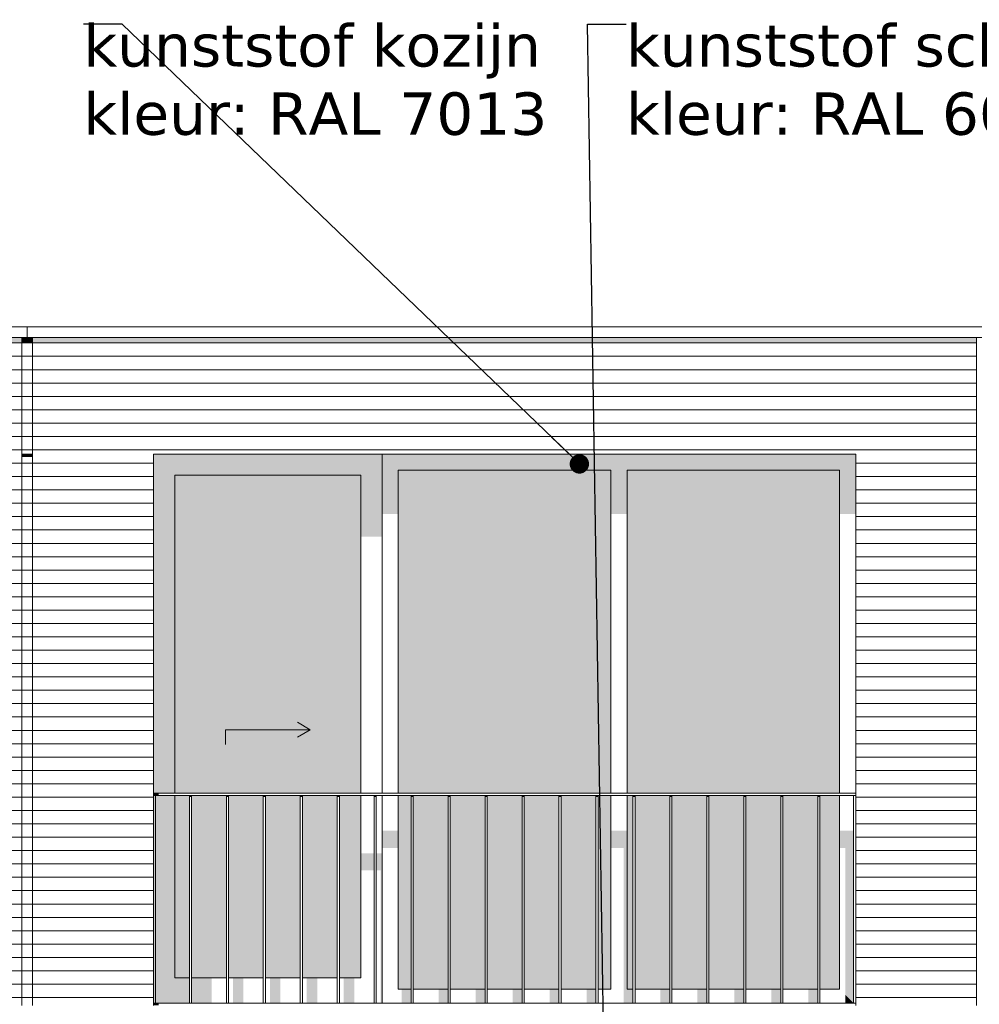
# Model space of a CAD drawing. Header units: millimetres. Extents: x -25778 to 297771, y -21930 to 17454.
# Tile 19 of 109: x 105401 to 109925, y -13625 to -8981. Entities that reach past the tile are written whole.
import ezdxf

# ---------------------------------------------------------------- set-up
doc = ezdxf.new("R2010")
doc.units = ezdxf.units.MM
doc.header["$MEASUREMENT"] = 0
for name, color, linetype in [('34 Balustrades', 7, 'Continuous'), ('34 Balustrades 2D arcering', 7, 'Continuous'), ('New_21 Buitenwanden', 7, 'Continuous'), ('New_21 Buitenwanden 2D arcering', 7, 'Continuous'), ('New_21 Buitenwanden Afdek-arcering', 7, 'Continuous'), ('New_21 Buitenwanden Deuren', 7, 'Continuous'), ('New_21 Buitenwanden Ramen', 7, 'Continuous'), ('New_47 Dakafwerking', 7, 'Continuous'), ('Tekst_dim 1_ 100 .DO', 7, 'Continuous')]:
    doc.layers.add(name, color=color, linetype=linetype)
doc.styles.add('GENERATED_STYLE_1', font='verdana.ttf')
doc.dimstyles.new('GENERATED_STYLE__2', dxfattribs={"dimtxt": 0.18, "dimasz": 182.4, "dimexe": 0.18, "dimexo": 0.0625, "dimgap": 0, "dimtad": 0, "dimtih": 1, "dimtoh": 1, "dimdec": 4, "dimzin": 0, "dimdsep": 46, "dimcen": 0.09, "dimadec": 0, "dimazin": 0, "dimtfac": 1, "dimtdec": 4, "dimtmove": 0, "dimatfit": 3, "dimldrblk": 'ARROWHEAD_11', "dimfxl": 1, "dimtolj": 1, "dimtzin": 0, "dimarcsym": 0})
pattern_1 = [(0, (118937.04, -19829.75), (0, 63), [])]

# ---------------------------------------------------------------- blocks, each defined once
blk = doc.blocks.new('Section Element_349_2', base_point=(118937, -19829.7))
at = {"layer": 'New_21 Buitenwanden 2D arcering', "linetype": 'Continuous', "lineweight": 0, "true_color": 0x1e2122}
blk.add_hatch(color=250, dxfattribs=at).paths.add_polyline_path([(105462, -10479.7), (105462, -10508), (106032, -10508), (106032, -10479.7)])
at = {"layer": 'New_21 Buitenwanden Afdek-arcering', "linetype": 'Continuous', "lineweight": 0, "true_color": 0x000000}
h = blk.add_hatch(dxfattribs=at)
h.set_pattern_fill('920_Lijnen_horz__63_0002', color=18, style=0, pattern_type=2)
h.set_pattern_definition([(5e-14, (118937.04, -19829.75), (0, 63), [])])
h.paths.add_polyline_path([(105462, -13629.7), (106032, -13629.7), (106032, -10479.7), (105462, -10479.7)])
at = {"layer": 'New_21 Buitenwanden', "color": 7, "linetype": 'Continuous', "lineweight": 0}
for p, q in [((105462, -10479.7), (105462, -13629.7)), ((106032, -13629.7), (106032, -11029.7))]:
    blk.add_line(p, q, dxfattribs=at)
blk = doc.blocks.new('Section Element_360_2', base_point=(118937, -19829.7))
at = {"layer": 'New_47 Dakafwerking', "color": 9, "linetype": 'Continuous', "lineweight": 0}
for p, q in [((100792, -10429.7), (105437, -10429.7)), ((100792, -10479.7), (105437, -10479.7))]:
    blk.add_line(p, q, dxfattribs=at)
blk = doc.blocks.new('Section Element_361_2', base_point=(118937, -19829.7))
at = {"layer": 'New_47 Dakafwerking', "color": 9, "linetype": 'Continuous', "lineweight": 0}
for p, q in [((109937, -10429.7), (105437, -10429.7)), ((105437, -10479.7), (105437, -10429.7)), ((109937, -10479.7), (105437, -10479.7))]:
    blk.add_line(p, q, dxfattribs=at)
blk = doc.blocks.new('Section Element_381_2', base_point=(118937, -19829.7))
at = {"layer": 'New_21 Buitenwanden 2D arcering', "linetype": 'Continuous', "lineweight": 0, "true_color": 0x1e2122}
blk.add_hatch(color=250, dxfattribs=at).paths.add_polyline_path([(105412, -11029.7), (105412, -11043.9), (105462, -11043.9), (105462, -11029.7)])
at = {"layer": 'New_21 Buitenwanden Afdek-arcering', "linetype": 'Continuous', "lineweight": 0, "true_color": 0x000000}
h = blk.add_hatch(dxfattribs=at)
h.set_pattern_fill('920_Lijnen_horz__63_0002', color=18, style=0, pattern_type=2)
h.set_pattern_definition([(180, (118937.04, -19829.75), (0, 63), [])])
h.paths.add_polyline_path([(105412, -13629.7), (105462, -13629.7), (105462, -11029.7), (105412, -11029.7)])
blk = doc.blocks.new('Section Element_385_2', base_point=(118937, -19829.7))
at = {"layer": 'New_21 Buitenwanden 2D arcering', "linetype": 'Continuous', "lineweight": 0, "true_color": 0x1e2122}
blk.add_hatch(color=250, dxfattribs=at).paths.add_polyline_path([(105412, -10479.7), (105412, -10508), (105462, -10508), (105462, -10479.7)])
at = {"layer": 'New_21 Buitenwanden Afdek-arcering', "linetype": 'Continuous', "lineweight": 0, "true_color": 0x000000}
h = blk.add_hatch(dxfattribs=at)
h.set_pattern_fill('920_Lijnen_horz__63_0002', color=18, style=0, pattern_type=2)
h.set_pattern_definition([(180, (118937.04, -19829.75), (0, 63), [])])
h.paths.add_polyline_path([(105412, -11029.7), (105462, -11029.7), (105462, -10479.7), (105412, -10479.7)])
at = {"layer": 'New_21 Buitenwanden', "color": 7, "linetype": 'Continuous', "lineweight": 0}
blk.add_line((105412, -11029.7), (105462, -11029.7), dxfattribs=at)
blk = doc.blocks.new('Section Element_388_2', base_point=(118937, -19829.7))
at = {"layer": 'New_21 Buitenwanden 2D arcering', "linetype": 'Continuous', "lineweight": 0, "true_color": 0x1e2122}
blk.add_hatch(color=250, dxfattribs=at).paths.add_polyline_path([(105412, -10479.7), (104842, -10479.7), (104842, -10508), (105412, -10508)])
at = {"layer": 'New_21 Buitenwanden Afdek-arcering', "linetype": 'Continuous', "lineweight": 0, "true_color": 0x000000}
h = blk.add_hatch(dxfattribs=at)
h.set_pattern_fill('920_Lijnen_horz__63_0002', color=18, style=0, pattern_type=2)
h.set_pattern_definition(pattern_1)
h.paths.add_polyline_path([(105412, -13629.7), (105412, -10479.7), (104842, -10479.7), (104842, -13629.7)])
at = {"layer": 'New_21 Buitenwanden', "color": 7, "linetype": 'Continuous', "lineweight": 0}
for p, q in [((105412, -13629.7), (105412, -10479.7)), ((104842, -13629.7), (104842, -11029.7))]:
    blk.add_line(p, q, dxfattribs=at)
blk = doc.blocks.new('Section Element_392_2', base_point=(118937, -19829.7))
at = {"layer": 'New_21 Buitenwanden 2D arcering', "linetype": 'Continuous', "lineweight": 0, "true_color": 0x1e2122}
blk.add_hatch(color=250, dxfattribs=at).paths.add_polyline_path([(109912, -10479.7), (109342, -10479.7), (109342, -10508), (109912, -10508)])
at = {"layer": 'New_21 Buitenwanden Afdek-arcering', "linetype": 'Continuous', "lineweight": 0, "true_color": 0x000000}
h = blk.add_hatch(dxfattribs=at)
h.set_pattern_fill('920_Lijnen_horz__63_0002', color=18, style=0, pattern_type=2)
h.set_pattern_definition(pattern_1)
h.paths.add_polyline_path([(109912, -13629.7), (109912, -10479.7), (109342, -10479.7), (109342, -13629.7)])
at = {"layer": 'New_21 Buitenwanden', "color": 7, "linetype": 'Continuous', "lineweight": 0}
for p, q in [((109912, -13629.7), (109912, -10479.7)), ((109342, -13629.7), (109342, -11029.7))]:
    blk.add_line(p, q, dxfattribs=at)
blk = doc.blocks.new('Section Element_393_2', base_point=(118937, -19829.7))
at = {"layer": 'New_21 Buitenwanden 2D arcering', "linetype": 'Continuous', "lineweight": 0, "true_color": 0x1e2122}
blk.add_hatch(color=250, dxfattribs=at).paths.add_polyline_path([(106032, -10479.7), (106032, -10508), (109342, -10508), (109342, -10479.7)])
at = {"layer": 'New_21 Buitenwanden Afdek-arcering', "linetype": 'Continuous', "lineweight": 0, "true_color": 0x000000}
h = blk.add_hatch(dxfattribs=at)
h.set_pattern_fill('920_Lijnen_horz__63_0002', color=18, style=0, pattern_type=2)
h.set_pattern_definition([(0, (118937.04, -19829.75), (0, 63), [])])
h.paths.add_polyline_path([(106032, -10479.7), (106032, -11029.7), (109342, -11029.7), (109342, -10479.7)])
at = {"layer": 'New_21 Buitenwanden', "color": 7, "linetype": 'Continuous', "lineweight": 0}
blk.add_line((109342, -11029.7), (106032, -11029.7), dxfattribs=at)
blk = doc.blocks.new('Section Element_420_2', base_point=(118937, -19829.7))
at = {"layer": '34 Balustrades 2D arcering', "linetype": 'Continuous', "lineweight": 0, "true_color": 0x1e2122}
blk.add_hatch(color=250, dxfattribs=at).paths.add_polyline_path([(106032, -12629.7), (106032, -12639.7), (106057, -12639.7), (106057, -12629.7)])
at = {"layer": '34 Balustrades', "color": 9, "linetype": 'Continuous', "lineweight": 0}
for p, q in [((106032, -12629.7), (109342, -12629.7)), ((106042, -12639.7), (109332, -12639.7))]:
    blk.add_line(p, q, dxfattribs=at)
blk = doc.blocks.new('Section Element_421_2', base_point=(118937, -19829.7))
at = {"layer": '34 Balustrades 2D arcering', "linetype": 'Continuous', "lineweight": 0, "true_color": 0x1e2122}
blk.add_hatch(color=250, dxfattribs=at).paths.add_polyline_path([(106032, -13619.7), (106032, -13629.7), (106057, -13629.7), (106057, -13619.7)])
at = {"layer": '34 Balustrades', "color": 9, "linetype": 'Continuous', "lineweight": 0}
blk.add_line((106042, -13619.7), (109332, -13619.7), dxfattribs=at)
blk = doc.blocks.new('Section Element_422_2', base_point=(118937, -19829.7))
at = {"layer": 'New_21 Buitenwanden 2D arcering', "linetype": 'Continuous', "lineweight": 0, "true_color": 0x1e2122}
for points in [[(107110, -11029.7), (106032, -11029.7), (106032, -11129.7), (106132, -11129.7), (107010, -11129.7), (107110, -11129.7)], [(106032, -11129.7), (106032, -12629.7), (106132, -12629.7), (106132, -11129.7)], [(106132, -11129.7), (106132, -12629.7), (106327, -12629.7), (106327, -11446.9), (107010, -11446.9), (107010, -11129.7)], [(107110, -11129.7), (107010, -11129.7), (107010, -11418.7), (107110, -11418.7)], [(106042, -13499.7), (106132, -13499.7), (106132, -12639.7), (106042, -12639.7)], [(106132, -13499.7), (106201.2, -13499.7), (106201.2, -12639.7), (106132, -12639.7)], [(106211.2, -13499.7), (106327, -13499.7), (106327, -13021.6), (106375.5, -13021.6), (106375.5, -12940.9), (106327, -12940.9), (106327, -12639.7), (106211.2, -12639.7)], [(106549.7, -12940.9), (106385.5, -12940.9), (106385.5, -13021.6), (106426.2, -13021.6), (106426.2, -13499.7), (106476.2, -13499.7), (106476.2, -13021.6), (106549.7, -13021.6)], [(106559.7, -13021.6), (106600.5, -13021.6), (106600.5, -13499.7), (106650.5, -13499.7), (106650.5, -13021.6), (106723.9, -13021.6), (106723.9, -12940.9), (106559.7, -12940.9)], [(106733.9, -13021.6), (106774.7, -13021.6), (106774.7, -13499.7), (106824.7, -13499.7), (106824.7, -13021.6), (106898.1, -13021.6), (106898.1, -12940.9), (106733.9, -12940.9)], [(106908.1, -13021.6), (106948.9, -13021.6), (106948.9, -13499.7), (106998.9, -13499.7), (106998.9, -13021.6), (107010, -13021.6), (107010, -12940.9), (106908.1, -12940.9)], [(107010, -12993.3), (107072.3, -12993.3), (107072.3, -12912.6), (107010, -12912.6)], [(107110, -12912.6), (107082.3, -12912.6), (107082.3, -12993.3), (107103.1, -12993.3), (107103.1, -13499.7), (107110, -13499.7)], [(106042, -13499.7), (106042, -13619.7), (106201.2, -13619.7), (106201.2, -13499.7), (106132, -13499.7)], [(106211.2, -13499.7), (106211.2, -13619.7), (106307, -13619.7), (106307, -13499.7)], [(106456.2, -13499.7), (106406.2, -13499.7), (106406.2, -13619.7), (106456.2, -13619.7)], [(106630.5, -13499.7), (106580.5, -13499.7), (106580.5, -13619.7), (106630.5, -13619.7)], [(106804.7, -13499.7), (106754.7, -13499.7), (106754.7, -13619.7), (106804.7, -13619.7)], [(106978.9, -13499.7), (106928.9, -13499.7), (106928.9, -13619.7), (106978.9, -13619.7)], [(107103.1, -13499.7), (107103.1, -13619.7), (107110, -13619.7), (107110, -13499.7)]]:
    blk.add_hatch(color=250, dxfattribs=at).paths.add_polyline_path(points)
at = {"layer": 'New_21 Buitenwanden Afdek-arcering', "linetype": 'Continuous', "lineweight": 0, "true_color": 0x99a3a6}
for points in [[(106132, -11129.7), (106132, -12629.7), (107010, -12629.7), (107010, -11129.7)], [(106132, -13499.7), (106201.2, -13499.7), (106201.2, -12639.7), (106132, -12639.7)], [(106375.5, -12639.7), (106211.2, -12639.7), (106211.2, -13499.7), (106375.5, -13499.7)], [(106385.5, -13499.7), (106549.7, -13499.7), (106549.7, -12639.7), (106385.5, -12639.7)], [(106723.9, -12639.7), (106559.7, -12639.7), (106559.7, -13499.7), (106723.9, -13499.7)], [(106898.1, -12639.7), (106733.9, -12639.7), (106733.9, -13499.7), (106898.1, -13499.7)], [(107010, -12639.7), (106908.1, -12639.7), (106908.1, -13499.7), (107010, -13499.7)]]:
    blk.add_hatch(color=253, dxfattribs=at).paths.add_polyline_path(points)
at = {"layer": 'New_21 Buitenwanden Deuren', "color": 7, "linetype": 'Continuous', "lineweight": 0}
for p, q in [((106132, -11129.7), (106132, -12629.7)), ((107010, -11129.7), (106132, -11129.7)), ((107010, -12629.7), (107010, -11129.7)), ((106771, -12329.7), (106710.4, -12294.7)), ((106371, -12329.7), (106771, -12329.7)), ((106371, -12329.7), (106371, -12399.7)), ((106771, -12329.7), (106710.4, -12364.7)), ((106132, -12639.7), (106132, -13499.7)), ((107010, -13499.7), (107010, -12639.7)), ((106132, -13499.7), (106201.2, -13499.7)), ((106211.2, -13499.7), (106375.5, -13499.7)), ((106385.5, -13499.7), (106549.7, -13499.7)), ((106559.7, -13499.7), (106723.9, -13499.7)), ((106733.9, -13499.7), (106898.1, -13499.7)), ((106908.1, -13499.7), (107010, -13499.7))]:
    blk.add_line(p, q, dxfattribs=at)
blk = doc.blocks.new('Section Element_423_2', base_point=(118937, -19829.7))
at = {"layer": 'New_21 Buitenwanden 2D arcering', "linetype": 'Continuous', "lineweight": 0, "true_color": 0x1e2122}
for points in [[(107110, -11029.7), (107186, -11105.7), (108188, -11105.7), (108264, -11105.7), (109266, -11105.7), (109342, -11029.7)], [(107110, -11029.7), (107110, -11312.6), (107186, -11312.6), (107186, -11105.7)], [(109342, -11029.7), (109266, -11105.7), (109266, -11312.6), (109342, -11312.6)], [(107186, -11105.7), (107186, -12629.7), (107221, -12629.7), (107221, -11362.1), (108188, -11362.1), (108188, -11105.7)], [(108188, -11105.7), (108188, -11312.6), (108264, -11312.6), (108264, -11105.7)], [(109266, -11105.7), (108264, -11105.7), (108264, -12629.7), (108299, -12629.7), (108299, -11362.1), (109266, -11362.1)], [(107186, -12639.7), (107186, -13553.7), (107221, -13553.7), (107221, -12936.7), (107237.3, -12936.7), (107237.3, -13553.7), (107246.5, -13553.7), (107246.5, -12856), (107221, -12856), (107221, -12639.7)], [(108291.8, -12639.7), (108264, -12639.7), (108264, -13553.7), (108291.8, -13553.7)], [(107110, -12887.2), (107186, -12887.2), (107186, -12806.5), (107110, -12806.5)], [(108264, -12806.5), (108188, -12806.5), (108188, -12887.2), (108247.6, -12887.2), (108247.6, -13553.7), (108264, -13553.7)], [(109332, -12806.5), (109266, -12806.5), (109266, -12887.2), (109292.8, -12887.2), (109292.8, -13580.5), (109332, -13619.7)], [(107256.5, -13553.7), (107287.3, -13553.7), (107287.3, -12936.7), (107411.5, -12936.7), (107411.5, -13553.7), (107420.7, -13553.7), (107420.7, -12856), (107256.5, -12856)], [(107430.7, -13553.7), (107461.5, -13553.7), (107461.5, -12936.7), (107585.7, -12936.7), (107585.7, -13553.7), (107594.9, -13553.7), (107594.9, -12856), (107430.7, -12856)], [(107604.9, -13553.7), (107635.7, -13553.7), (107635.7, -12936.7), (107759.9, -12936.7), (107759.9, -13553.7), (107769.1, -13553.7), (107769.1, -12856), (107604.9, -12856)], [(107779.1, -13553.7), (107809.9, -13553.7), (107809.9, -12936.7), (107934.1, -12936.7), (107934.1, -13553.7), (107943.4, -13553.7), (107943.4, -12856), (107779.1, -12856)], [(107953.4, -13553.7), (107984.1, -13553.7), (107984.1, -12936.7), (108108.4, -12936.7), (108108.4, -13553.7), (108117.6, -13553.7), (108117.6, -12856), (107953.4, -12856)], [(108127.6, -13553.7), (108158.4, -13553.7), (108158.4, -12936.7), (108188, -12936.7), (108188, -12856), (108127.6, -12856)], [(108301.8, -13553.7), (108332.6, -13553.7), (108332.6, -12936.7), (108456.8, -12936.7), (108456.8, -13553.7), (108466, -13553.7), (108466, -12856), (108301.8, -12856)], [(108476, -13553.7), (108506.8, -13553.7), (108506.8, -12936.7), (108631, -12936.7), (108631, -13553.7), (108640.2, -13553.7), (108640.2, -12856), (108476, -12856)], [(108650.2, -13553.7), (108681, -13553.7), (108681, -12936.7), (108805.2, -12936.7), (108805.2, -13553.7), (108814.4, -13553.7), (108814.4, -12856), (108650.2, -12856)], [(108824.4, -13553.7), (108855.2, -13553.7), (108855.2, -12936.7), (108979.4, -12936.7), (108979.4, -13553.7), (108988.6, -13553.7), (108988.6, -12856), (108824.4, -12856)], [(108998.6, -13553.7), (109029.4, -13553.7), (109029.4, -12936.7), (109153.6, -12936.7), (109153.6, -13553.7), (109162.8, -13553.7), (109162.8, -12856), (108998.6, -12856)], [(109172.8, -13553.7), (109203.6, -13553.7), (109203.6, -12936.7), (109266, -12936.7), (109266, -12856), (109172.8, -12856)], [(107246.5, -13553.7), (107202.3, -13553.7), (107202.3, -13619.7), (107246.5, -13619.7)], [(107420.7, -13553.7), (107376.5, -13553.7), (107376.5, -13619.7), (107420.7, -13619.7)], [(107594.9, -13553.7), (107550.7, -13553.7), (107550.7, -13619.7), (107594.9, -13619.7)], [(107769.1, -13553.7), (107724.9, -13553.7), (107724.9, -13619.7), (107769.1, -13619.7)], [(107943.4, -13553.7), (107899.1, -13553.7), (107899.1, -13619.7), (107943.4, -13619.7)], [(108117.6, -13553.7), (108073.4, -13553.7), (108073.4, -13619.7), (108117.6, -13619.7)], [(108291.8, -13553.7), (108247.6, -13553.7), (108247.6, -13619.7), (108291.8, -13619.7)], [(108466, -13553.7), (108421.8, -13553.7), (108421.8, -13619.7), (108466, -13619.7)], [(108640.2, -13553.7), (108596, -13553.7), (108596, -13619.7), (108640.2, -13619.7)], [(108814.4, -13553.7), (108770.2, -13553.7), (108770.2, -13619.7), (108814.4, -13619.7)], [(108988.6, -13553.7), (108944.4, -13553.7), (108944.4, -13619.7), (108988.6, -13619.7)], [(109162.8, -13553.7), (109118.6, -13553.7), (109118.6, -13619.7), (109162.8, -13619.7)], [(109332, -13619.7), (109292.8, -13580.5), (109292.8, -13619.7)]]:
    blk.add_hatch(color=250, dxfattribs=at).paths.add_polyline_path(points)
at = {"layer": 'New_21 Buitenwanden Afdek-arcering', "linetype": 'Continuous', "lineweight": 0, "true_color": 0x99a3a6}
for points in [[(107186, -12629.7), (108188, -12629.7), (108188, -11105.7), (107186, -11105.7)], [(109266, -11105.7), (108264, -11105.7), (108264, -12629.7), (109266, -12629.7)], [(107246.5, -12639.7), (107186, -12639.7), (107186, -13553.7), (107246.5, -13553.7)], [(107256.5, -12639.7), (107256.5, -13553.7), (107420.7, -13553.7), (107420.7, -12639.7)], [(107594.9, -12639.7), (107430.7, -12639.7), (107430.7, -13553.7), (107594.9, -13553.7)], [(107604.9, -12639.7), (107604.9, -13553.7), (107769.1, -13553.7), (107769.1, -12639.7)], [(107779.1, -13553.7), (107943.4, -13553.7), (107943.4, -12639.7), (107779.1, -12639.7)], [(107953.4, -13553.7), (108117.6, -13553.7), (108117.6, -12639.7), (107953.4, -12639.7)], [(108127.6, -13553.7), (108188, -13553.7), (108188, -12639.7), (108127.6, -12639.7)], [(108291.8, -12639.7), (108264, -12639.7), (108264, -13553.7), (108291.8, -13553.7)], [(108301.8, -12639.7), (108301.8, -13553.7), (108466, -13553.7), (108466, -12639.7)], [(108476, -12639.7), (108476, -13553.7), (108640.2, -13553.7), (108640.2, -12639.7)], [(108814.4, -12639.7), (108650.2, -12639.7), (108650.2, -13553.7), (108814.4, -13553.7)], [(108988.6, -12639.7), (108824.4, -12639.7), (108824.4, -13553.7), (108988.6, -13553.7)], [(108998.6, -13553.7), (109162.8, -13553.7), (109162.8, -12639.7), (108998.6, -12639.7)], [(109172.8, -12639.7), (109172.8, -13553.7), (109266, -13553.7), (109266, -12639.7)]]:
    blk.add_hatch(color=253, dxfattribs=at).paths.add_polyline_path(points)
at = {"layer": 'New_21 Buitenwanden Ramen', "color": 7, "linetype": 'Continuous', "lineweight": 0}
for p, q in [((107110, -12629.7), (107110, -11029.7)), ((107186, -11105.7), (107186, -12629.7)), ((108188, -11105.7), (107186, -11105.7)), ((108188, -12629.7), (108188, -11105.7)), ((108264, -11105.7), (108264, -12629.7)), ((109266, -11105.7), (108264, -11105.7)), ((109266, -12629.7), (109266, -11105.7)), ((107110, -13619.7), (107110, -12639.7)), ((107186, -12639.7), (107186, -13553.7)), ((108188, -13553.7), (108188, -12639.7)), ((108264, -12639.7), (108264, -13553.7)), ((109266, -13553.7), (109266, -12639.7)), ((107186, -13553.7), (107246.5, -13553.7)), ((107256.5, -13553.7), (107420.7, -13553.7)), ((107430.7, -13553.7), (107594.9, -13553.7)), ((107604.9, -13553.7), (107769.1, -13553.7)), ((107779.1, -13553.7), (107943.4, -13553.7)), ((107953.4, -13553.7), (108117.6, -13553.7)), ((108127.6, -13553.7), (108188, -13553.7)), ((108264, -13553.7), (108291.8, -13553.7)), ((108301.8, -13553.7), (108466, -13553.7)), ((108476, -13553.7), (108640.2, -13553.7)), ((108650.2, -13553.7), (108814.4, -13553.7)), ((108824.4, -13553.7), (108988.6, -13553.7)), ((108998.6, -13553.7), (109162.8, -13553.7)), ((109172.8, -13553.7), (109266, -13553.7))]:
    blk.add_line(p, q, dxfattribs=at)
blk = doc.blocks.new('Section Element_487_2', base_point=(118937, -19829.7))
at = {"layer": '34 Balustrades 2D arcering', "linetype": 'Continuous', "lineweight": 0, "true_color": 0x1e2122}
blk.add_hatch(color=250, dxfattribs=at).paths.add_polyline_path([(106201.2, -12646.8), (106211.2, -12646.8), (106211.2, -12639.7), (106201.2, -12639.7)])
at = {"layer": '34 Balustrades', "color": 9, "linetype": 'Continuous', "lineweight": 0}
for p, q in [((106201.2, -13619.7), (106201.2, -12639.7)), ((106211.2, -13619.7), (106211.2, -12639.7))]:
    blk.add_line(p, q, dxfattribs=at)
blk = doc.blocks.new('Section Element_488_2', base_point=(118937, -19829.7))
at = {"layer": '34 Balustrades 2D arcering', "linetype": 'Continuous', "lineweight": 0, "true_color": 0x1e2122}
blk.add_hatch(color=250, dxfattribs=at).paths.add_polyline_path([(106385.5, -12639.7), (106375.5, -12639.7), (106375.5, -12646.8), (106385.5, -12646.8)])
at = {"layer": '34 Balustrades', "color": 9, "linetype": 'Continuous', "lineweight": 0}
for p, q in [((106375.5, -13619.7), (106375.5, -12639.7)), ((106385.5, -13619.7), (106385.5, -12639.7))]:
    blk.add_line(p, q, dxfattribs=at)
blk = doc.blocks.new('Section Element_489_2', base_point=(118937, -19829.7))
at = {"layer": '34 Balustrades 2D arcering', "linetype": 'Continuous', "lineweight": 0, "true_color": 0x1e2122}
blk.add_hatch(color=250, dxfattribs=at).paths.add_polyline_path([(106559.7, -12639.7), (106549.7, -12639.7), (106549.7, -12646.8), (106559.7, -12646.8)])
at = {"layer": '34 Balustrades', "color": 9, "linetype": 'Continuous', "lineweight": 0}
for p, q in [((106549.7, -13619.7), (106549.7, -12639.7)), ((106559.7, -13619.7), (106559.7, -12639.7))]:
    blk.add_line(p, q, dxfattribs=at)
blk = doc.blocks.new('Section Element_490_2', base_point=(118937, -19829.7))
at = {"layer": '34 Balustrades 2D arcering', "linetype": 'Continuous', "lineweight": 0, "true_color": 0x1e2122}
blk.add_hatch(color=250, dxfattribs=at).paths.add_polyline_path([(106723.9, -12646.8), (106733.9, -12646.8), (106733.9, -12639.7), (106723.9, -12639.7)])
at = {"layer": '34 Balustrades', "color": 9, "linetype": 'Continuous', "lineweight": 0}
for p, q in [((106723.9, -13619.7), (106723.9, -12639.7)), ((106733.9, -13619.7), (106733.9, -12639.7))]:
    blk.add_line(p, q, dxfattribs=at)
blk = doc.blocks.new('Section Element_491_2', base_point=(118937, -19829.7))
at = {"layer": '34 Balustrades 2D arcering', "linetype": 'Continuous', "lineweight": 0, "true_color": 0x1e2122}
blk.add_hatch(color=250, dxfattribs=at).paths.add_polyline_path([(106908.1, -12639.7), (106898.1, -12639.7), (106898.1, -12646.8), (106908.1, -12646.8)])
at = {"layer": '34 Balustrades', "color": 9, "linetype": 'Continuous', "lineweight": 0}
for p, q in [((106898.1, -13619.7), (106898.1, -12639.7)), ((106908.1, -13619.7), (106908.1, -12639.7))]:
    blk.add_line(p, q, dxfattribs=at)
blk = doc.blocks.new('Section Element_492_2', base_point=(118937, -19829.7))
at = {"layer": '34 Balustrades 2D arcering', "linetype": 'Continuous', "lineweight": 0, "true_color": 0x1e2122}
blk.add_hatch(color=250, dxfattribs=at).paths.add_polyline_path([(107072.3, -12646.8), (107082.3, -12646.8), (107082.3, -12639.7), (107072.3, -12639.7)])
at = {"layer": '34 Balustrades', "color": 9, "linetype": 'Continuous', "lineweight": 0}
for p, q in [((107072.3, -13619.7), (107072.3, -12639.7)), ((107082.3, -13619.7), (107082.3, -12639.7))]:
    blk.add_line(p, q, dxfattribs=at)
blk = doc.blocks.new('Section Element_493_2', base_point=(118937, -19829.7))
at = {"layer": '34 Balustrades 2D arcering', "linetype": 'Continuous', "lineweight": 0, "true_color": 0x1e2122}
blk.add_hatch(color=250, dxfattribs=at).paths.add_polyline_path([(107256.5, -12639.7), (107246.5, -12639.7), (107246.5, -12646.8), (107256.5, -12646.8)])
at = {"layer": '34 Balustrades', "color": 9, "linetype": 'Continuous', "lineweight": 0}
for p, q in [((107246.5, -13619.7), (107246.5, -12639.7)), ((107256.5, -13619.7), (107256.5, -12639.7))]:
    blk.add_line(p, q, dxfattribs=at)
blk = doc.blocks.new('Section Element_494_2', base_point=(118937, -19829.7))
at = {"layer": '34 Balustrades 2D arcering', "linetype": 'Continuous', "lineweight": 0, "true_color": 0x1e2122}
blk.add_hatch(color=250, dxfattribs=at).paths.add_polyline_path([(107420.7, -12646.8), (107430.7, -12646.8), (107430.7, -12639.7), (107420.7, -12639.7)])
at = {"layer": '34 Balustrades', "color": 9, "linetype": 'Continuous', "lineweight": 0}
for p, q in [((107420.7, -13619.7), (107420.7, -12639.7)), ((107430.7, -13619.7), (107430.7, -12639.7))]:
    blk.add_line(p, q, dxfattribs=at)
blk = doc.blocks.new('Section Element_495_2', base_point=(118937, -19829.7))
at = {"layer": '34 Balustrades 2D arcering', "linetype": 'Continuous', "lineweight": 0, "true_color": 0x1e2122}
blk.add_hatch(color=250, dxfattribs=at).paths.add_polyline_path([(107594.9, -12646.8), (107604.9, -12646.8), (107604.9, -12639.7), (107594.9, -12639.7)])
at = {"layer": '34 Balustrades', "color": 9, "linetype": 'Continuous', "lineweight": 0}
for p, q in [((107594.9, -13619.7), (107594.9, -12639.7)), ((107604.9, -13619.7), (107604.9, -12639.7))]:
    blk.add_line(p, q, dxfattribs=at)
blk = doc.blocks.new('Section Element_496_2', base_point=(118937, -19829.7))
at = {"layer": '34 Balustrades 2D arcering', "linetype": 'Continuous', "lineweight": 0, "true_color": 0x1e2122}
blk.add_hatch(color=250, dxfattribs=at).paths.add_polyline_path([(107769.1, -12646.8), (107779.1, -12646.8), (107779.1, -12639.7), (107769.1, -12639.7)])
at = {"layer": '34 Balustrades', "color": 9, "linetype": 'Continuous', "lineweight": 0}
for p, q in [((107769.1, -13619.7), (107769.1, -12639.7)), ((107779.1, -13619.7), (107779.1, -12639.7))]:
    blk.add_line(p, q, dxfattribs=at)
blk = doc.blocks.new('Section Element_497_2', base_point=(118937, -19829.7))
at = {"layer": '34 Balustrades 2D arcering', "linetype": 'Continuous', "lineweight": 0, "true_color": 0x1e2122}
blk.add_hatch(color=250, dxfattribs=at).paths.add_polyline_path([(107943.4, -12646.8), (107953.4, -12646.8), (107953.4, -12639.7), (107943.4, -12639.7)])
at = {"layer": '34 Balustrades', "color": 9, "linetype": 'Continuous', "lineweight": 0}
for p, q in [((107943.4, -13619.7), (107943.4, -12639.7)), ((107953.4, -13619.7), (107953.4, -12639.7))]:
    blk.add_line(p, q, dxfattribs=at)
blk = doc.blocks.new('Section Element_498_2', base_point=(118937, -19829.7))
at = {"layer": '34 Balustrades 2D arcering', "linetype": 'Continuous', "lineweight": 0, "true_color": 0x1e2122}
blk.add_hatch(color=250, dxfattribs=at).paths.add_polyline_path([(108117.6, -12646.8), (108127.6, -12646.8), (108127.6, -12639.7), (108117.6, -12639.7)])
at = {"layer": '34 Balustrades', "color": 9, "linetype": 'Continuous', "lineweight": 0}
for p, q in [((108117.6, -13619.7), (108117.6, -12639.7)), ((108127.6, -13619.7), (108127.6, -12639.7))]:
    blk.add_line(p, q, dxfattribs=at)
blk = doc.blocks.new('Section Element_499_2', base_point=(118937, -19829.7))
at = {"layer": '34 Balustrades 2D arcering', "linetype": 'Continuous', "lineweight": 0, "true_color": 0x1e2122}
blk.add_hatch(color=250, dxfattribs=at).paths.add_polyline_path([(108291.8, -12646.8), (108301.8, -12646.8), (108301.8, -12639.7), (108291.8, -12639.7)])
at = {"layer": '34 Balustrades', "color": 9, "linetype": 'Continuous', "lineweight": 0}
for p, q in [((108291.8, -13619.7), (108291.8, -12639.7)), ((108301.8, -13619.7), (108301.8, -12639.7))]:
    blk.add_line(p, q, dxfattribs=at)
blk = doc.blocks.new('Section Element_500_2', base_point=(118937, -19829.7))
at = {"layer": '34 Balustrades 2D arcering', "linetype": 'Continuous', "lineweight": 0, "true_color": 0x1e2122}
blk.add_hatch(color=250, dxfattribs=at).paths.add_polyline_path([(108476, -12639.7), (108466, -12639.7), (108466, -12646.8), (108476, -12646.8)])
at = {"layer": '34 Balustrades', "color": 9, "linetype": 'Continuous', "lineweight": 0}
for p, q in [((108466, -13619.7), (108466, -12639.7)), ((108476, -13619.7), (108476, -12639.7))]:
    blk.add_line(p, q, dxfattribs=at)
blk = doc.blocks.new('Section Element_501_2', base_point=(118937, -19829.7))
at = {"layer": '34 Balustrades 2D arcering', "linetype": 'Continuous', "lineweight": 0, "true_color": 0x1e2122}
blk.add_hatch(color=250, dxfattribs=at).paths.add_polyline_path([(108650.2, -12639.7), (108640.2, -12639.7), (108640.2, -12646.8), (108650.2, -12646.8)])
at = {"layer": '34 Balustrades', "color": 9, "linetype": 'Continuous', "lineweight": 0}
for p, q in [((108640.2, -13619.7), (108640.2, -12639.7)), ((108650.2, -13619.7), (108650.2, -12639.7))]:
    blk.add_line(p, q, dxfattribs=at)
blk = doc.blocks.new('Section Element_502_2', base_point=(118937, -19829.7))
at = {"layer": '34 Balustrades 2D arcering', "linetype": 'Continuous', "lineweight": 0, "true_color": 0x1e2122}
blk.add_hatch(color=250, dxfattribs=at).paths.add_polyline_path([(108824.4, -12639.7), (108814.4, -12639.7), (108814.4, -12646.8), (108824.4, -12646.8)])
at = {"layer": '34 Balustrades', "color": 9, "linetype": 'Continuous', "lineweight": 0}
for p, q in [((108814.4, -13619.7), (108814.4, -12639.7)), ((108824.4, -13619.7), (108824.4, -12639.7))]:
    blk.add_line(p, q, dxfattribs=at)
blk = doc.blocks.new('Section Element_503_2', base_point=(118937, -19829.7))
at = {"layer": '34 Balustrades 2D arcering', "linetype": 'Continuous', "lineweight": 0, "true_color": 0x1e2122}
blk.add_hatch(color=250, dxfattribs=at).paths.add_polyline_path([(108998.6, -12639.7), (108988.6, -12639.7), (108988.6, -12646.8), (108998.6, -12646.8)])
at = {"layer": '34 Balustrades', "color": 9, "linetype": 'Continuous', "lineweight": 0}
for p, q in [((108988.6, -13619.7), (108988.6, -12639.7)), ((108998.6, -13619.7), (108998.6, -12639.7))]:
    blk.add_line(p, q, dxfattribs=at)
blk = doc.blocks.new('Section Element_504_2', base_point=(118937, -19829.7))
at = {"layer": '34 Balustrades 2D arcering', "linetype": 'Continuous', "lineweight": 0, "true_color": 0x1e2122}
blk.add_hatch(color=250, dxfattribs=at).paths.add_polyline_path([(109162.8, -12646.8), (109172.8, -12646.8), (109172.8, -12639.7), (109162.8, -12639.7)])
at = {"layer": '34 Balustrades', "color": 9, "linetype": 'Continuous', "lineweight": 0}
for p, q in [((109162.8, -13619.7), (109162.8, -12639.7)), ((109172.8, -13619.7), (109172.8, -12639.7))]:
    blk.add_line(p, q, dxfattribs=at)
blk = doc.blocks.new('Section Element_505_2', base_point=(118937, -19829.7))
at = {"layer": '34 Balustrades 2D arcering', "linetype": 'Continuous', "lineweight": 0, "true_color": 0x1e2122}
blk.add_hatch(color=250, dxfattribs=at).paths.add_polyline_path([(106032, -13619.7), (106042, -13619.7), (106042, -12639.7), (106032, -12639.7)])
at = {"layer": '34 Balustrades', "color": 9, "linetype": 'Continuous', "lineweight": 0}
for p, q in [((106032, -12639.7), (106042, -12639.7)), ((106042, -13619.7), (106042, -12639.7)), ((106032, -13619.7), (106042, -13619.7))]:
    blk.add_line(p, q, dxfattribs=at)
blk = doc.blocks.new('Section Element_506_2', base_point=(118937, -19829.7))
at = {"layer": '34 Balustrades', "color": 9, "linetype": 'Continuous', "lineweight": 0}
for p, q in [((109332, -12639.7), (109342, -12639.7)), ((109332, -13619.7), (109332, -12639.7)), ((109332, -13619.7), (109342, -13619.7))]:
    blk.add_line(p, q, dxfattribs=at)
blk = doc.blocks.new('ARROWHEAD_11')
at = {"color": 0, "linetype": 'Continuous', "lineweight": 0}
blk.add_line((0, 0), (-1, 0), dxfattribs=at)
at = {"color": 0, "linetype": 'Continuous', "lineweight": 0, "const_width": 0.25, "flags": 128}
blk.add_lwpolyline([(-0.125, 0, 1), (0.125, 0, 1)], format="xyb", close=True, dxfattribs=at)

msp = doc.modelspace()

# ---------------------------------------------------------------- block references
at = {"layer": '34 Balustrades', "lineweight": 0}
for name in ['Section Element_420_2', 'Section Element_505_2', 'Section Element_487_2', 'Section Element_488_2', 'Section Element_489_2', 'Section Element_490_2', 'Section Element_491_2', 'Section Element_492_2', 'Section Element_493_2', 'Section Element_494_2', 'Section Element_495_2', 'Section Element_496_2', 'Section Element_497_2', 'Section Element_498_2', 'Section Element_499_2', 'Section Element_500_2', 'Section Element_501_2', 'Section Element_502_2', 'Section Element_503_2', 'Section Element_504_2', 'Section Element_506_2', 'Section Element_421_2']:
    msp.add_blockref(name, (118937, -19829.7), dxfattribs=at)
at = {"layer": 'New_21 Buitenwanden', "lineweight": 0}
for name in ['Section Element_388_2', 'Section Element_385_2', 'Section Element_349_2', 'Section Element_393_2', 'Section Element_392_2', 'Section Element_381_2']:
    msp.add_blockref(name, (118937, -19829.7), dxfattribs=at)
at = {"layer": 'New_21 Buitenwanden Deuren', "lineweight": 0}
msp.add_blockref('Section Element_422_2', (118937, -19829.7), dxfattribs=at)
at = {"layer": 'New_21 Buitenwanden Ramen', "lineweight": 0}
msp.add_blockref('Section Element_423_2', (118937, -19829.7), dxfattribs=at)
at = {"layer": 'New_47 Dakafwerking', "lineweight": 0}
for name in ['Section Element_360_2', 'Section Element_361_2']:
    msp.add_blockref(name, (118937, -19829.7), dxfattribs=at)

# ---------------------------------------------------------------- texts
at = {"layer": 'Tekst_dim 1_ 100 .DO', "color": 9, "linetype": 'Continuous', "lineweight": 0, "char_height": 200, "attachment_point": 1, "line_spacing_factor": 0.966125, "style": 'GENERATED_STYLE_1'}
for s, insert in [('\\A1;{\\pql;\\fVerdana|b0|i0|c0|p0;\\W1.000000;kunststof kozijn\\P\\pql;\\fVerdana|b0|i0|c0|p0;\\W1.000000;kleur: \\fVerdana|b0|i0|c0|p0;\\W1.000000;RAL 7013}', (105701.9, -9001.8)), ('\\A1;{\\pql;\\fVerdana|b0|i0|c0|p0;\\W1.000000;kunststof schuifpui\\P\\pql;\\fVerdana|b0|i0|c0|p0;\\W1.000000;kleur: RAL \\fVerdana|b0|i0|c0|p0;\\W1.000000;6017}', (108259.9, -9001.8))]:
    msp.add_mtext(s, dxfattribs=dict(at, insert=insert))

# ---------------------------------------------------------------- leaders
at = {"layer": 'Tekst_dim 1_ 100 .DO', "color": 1, "linetype": 'Continuous', "lineweight": 0, "annotation_type": 0, "has_hookline": 1}
for points, hookline_direction, text_width in [([(108039.4, -11076.3), (105884.3, -9001.8), (105701.9, -9001.8)], 1, 2196.4), ([(108159.9, -14183.9), (108077.5, -9001.8), (108259.9, -9001.8)], 0, 2552.2)]:
    msp.add_leader(points, dimstyle='GENERATED_STYLE__2', dxfattribs=dict(at, hookline_direction=hookline_direction, text_width=text_width))

doc.saveas('drawing.dxf')
